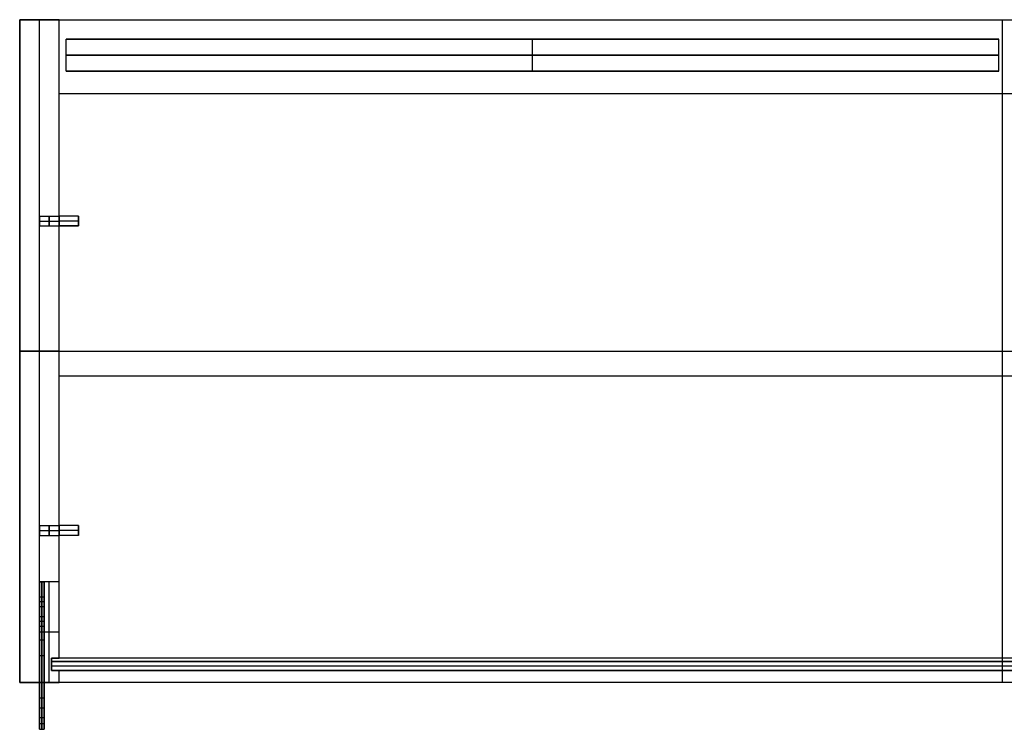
# Model space of a CAD drawing. Header units: millimetres. Extents: x -800 to 0, y -19 to 270.
# Tile 1 of 2: x -800 to -399, y -19 to 270. Entities that reach past the tile are written whole.
import ezdxf

# ---------------------------------------------------------------- set-up
doc = ezdxf.new("R2010")
doc.units = ezdxf.units.MM
doc.layers.add('Default', color=7, linetype='Continuous', true_color=0x000000)
doc.layers.add('Layer 01', color=7, linetype='Continuous', true_color=0x000000)

msp = doc.modelspace()

# ---------------------------------------------------------------- linework, layer by layer
at = {"layer": 'Default'}
for p, q in [((-400, 0), (-400, 270)), ((-400, 8.6, 15.98), (-400, 270, 15.98)), ((-400, 0, 680), (-400, 270, 680)), ((-400, 8.6, 664.02), (-400, 270, 664.02)), ((-401.52, 262, 340), (-781.02, 262, 340)), ((-591.27, 262, 18.98), (-591.27, 262, 661.02)), ((-401.52, 249, 340), (-781.02, 249, 340)), ((-591.27, 249, 18.98), (-591.27, 249, 661.02)), ((-400, 10, 237.01), (-400, 240, 237.01)), ((-400, 10, 221.03), (-400, 240, 221.03)), ((-400, 10, 459), (-400, 240, 459)), ((-400, 10, 443.02), (-400, 240, 443.02)), ((-776, 190, 221.03), (-776, 186, 221.03)), ((-776, 190, 443.02), (-776, 186, 443.02)), ((-776, 188, 221.03), (-776, 188, 223.03)), ((-776, 188, 443.02), (-776, 188, 445.02)), ((-800, 135), (0, 135)), ((-800, 135, 15.98), (0, 135, 15.98)), ((-800, 135, 680), (0, 135, 680)), ((-800, 135, 664.02), (0, 135, 664.02)), ((-784, 125, 237.01), (-16, 125, 237.01)), ((-784, 125, 221.03), (-16, 125, 221.03)), ((-784, 125, 459), (-16, 125, 459)), ((-784, 125, 443.02), (-16, 125, 443.02)), ((-776, 64, 221.03), (-776, 60, 221.03)), ((-776, 64, 443.02), (-776, 60, 443.02)), ((-776, 62, 221.03), (-776, 62, 223.03)), ((-776, 62, 443.02), (-776, 62, 445.02)), ((-792, 41, 112), (-792, -6.19, 112)), ((-792, 41, 566.03), (-792, -6.19, 566.03)), ((-790, 41, 112), (-790, -6.19, 112)), ((-790, 41, 566.03), (-790, -6.19, 566.03)), ((-792, 11, 124.48), (-792, 11, 99.51)), ((-792, 11, 578.52), (-792, 11, 553.54)), ((-790, 11, 124.48), (-790, 11, 99.51)), ((-790, 11, 578.52), (-790, 11, 553.54)), ((-400, 5, 667.01), (-400, 8.6, 667.01)), ((-400, 5, 12.99), (-400, 8.6, 12.99)), ((-400, 5, 12.99), (-400, 8.6, 12.99)), ((-400, 5, 667.01), (-400, 8.6, 667.01)), ((-400, 5, 667.01), (-400, 8.6, 667.01)), ((-400, 5, 664.02), (-400, 8.6, 664.02)), ((-787, 6.8, 667.01), (-13, 6.8, 667.01)), ((-787, 6.8, 12.99), (-13, 6.8, 12.99)), ((-787, 6.8, 12.99), (-13, 6.8, 12.99)), ((-787, 6.8, 667.01), (-13, 6.8, 667.01)), ((-787, 6.8, 667.01), (-13, 6.8, 667.01)), ((-400, 0, 15.98), (-400, 5, 15.98)), ((-400, 0, 664.02), (-400, 5, 664.02)), ((-792, -14.19, 112), (-792, -19, 112)), ((-792, -14.19, 566.03), (-792, -19, 566.03)), ((-790, -14.19, 112), (-790, -19, 112)), ((-790, -14.19, 566.03), (-790, -19, 566.03))]:
    msp.add_line(p, q, dxfattribs=at)
at = {"layer": 'Default', "extrusion": (1, 0, 0)}
msp.add_lwpolyline([(0, 664.02), (0, 614.57)], dxfattribs=at)
at = {"layer": 'Default'}
for points in [[(-800, 0), (-800, 135), (-800, 270)], [(-800, 270), (-800, 270, 7.99), (-800, 270, 15.98)], [(-800, 0, 15.98), (-800, 135, 15.98), (-800, 270, 15.98)], [(-800, 270), (-400, 270), (0, 270)], [(-800, 270, 15.98), (-400, 270, 15.98), (0, 270, 15.98)], [(-800, 0, 7.99), (-800, 135, 7.99), (-800, 270, 7.99)], [(-800, 270, 7.99), (-400, 270, 7.99), (0, 270, 7.99)], [(-800, 0, 680), (-800, 135, 680), (-800, 270, 680)], [(-800, 270, 680), (-800, 270, 672.01), (-800, 270, 664.02)], [(-800, 0, 664.02), (-800, 135, 664.02), (-800, 270, 664.02)], [(-800, 270, 680), (-400, 270, 680), (0, 270, 680)], [(-800, 270, 664.02), (-400, 270, 664.02), (0, 270, 664.02)], [(-800, 0, 672.01), (-800, 135, 672.01), (-800, 270, 672.01)], [(-800, 270, 672.01), (-400, 270, 672.01), (0, 270, 672.01)], [(-400, 270), (-400, 270, 7.99), (-400, 270, 15.98)], [(-400, 270, 680), (-400, 270, 672.01), (-400, 270, 664.02)], [(-781.02, 249, 661.02), (-781.02, 255.5, 661.02), (-781.02, 262, 661.02)], [(-781.02, 262, 18.98), (-781.02, 262, 340), (-781.02, 262, 661.02)], [(-781.02, 249, 18.98), (-781.02, 255.5, 18.98), (-781.02, 262, 18.98)], [(-781.02, 262, 661.02), (-591.27, 262, 661.02), (-401.52, 262, 661.02)], [(-401.52, 262, 18.98), (-591.27, 262, 18.98), (-781.02, 262, 18.98)], [(-781.02, 249, 340), (-781.02, 255.5, 340), (-781.02, 262, 340)], [(-591.27, 249, 661.02), (-591.27, 255.5, 661.02), (-591.27, 262, 661.02)], [(-591.27, 249, 18.98), (-591.27, 255.5, 18.98), (-591.27, 262, 18.98)], [(-401.52, 249, 661.02), (-401.52, 255.5, 661.02), (-401.52, 262, 661.02)], [(-401.52, 249, 18.98), (-401.52, 255.5, 18.98), (-401.52, 262, 18.98)], [(-401.52, 262, 661.02), (-401.52, 262, 340), (-401.52, 262, 18.98)], [(-401.52, 249, 340), (-401.52, 255.5, 340), (-401.52, 262, 340)], [(-781.02, 255.5, 18.98), (-781.02, 255.5, 340), (-781.02, 255.5, 661.02)], [(-781.02, 255.5, 661.02), (-591.27, 255.5, 661.02), (-401.52, 255.5, 661.02)], [(-401.52, 255.5, 18.98), (-591.27, 255.5, 18.98), (-781.02, 255.5, 18.98)], [(-401.52, 255.5, 661.02), (-401.52, 255.5, 340), (-401.52, 255.5, 18.98)], [(-781.02, 249, 18.98), (-781.02, 249, 340), (-781.02, 249, 661.02)], [(-781.02, 249, 661.02), (-591.27, 249, 661.02), (-401.52, 249, 661.02)], [(-401.52, 249, 18.98), (-591.27, 249, 18.98), (-781.02, 249, 18.98)], [(-401.52, 249, 661.02), (-401.52, 249, 340), (-401.52, 249, 18.98)], [(-784, 10, 237.01), (-784, 125, 237.01), (-784, 240, 237.01)], [(-784, 240, 237.01), (-784, 240, 229.02), (-784, 240, 221.03)], [(-784, 240, 237.01), (-400, 240, 237.01), (-16, 240, 237.01)], [(-784, 240, 221.03), (-400, 240, 221.03), (-16, 240, 221.03)], [(-784, 190, 221.03), (-784, 215, 221.03), (-784, 240, 221.03)], [(-784, 10, 229.02), (-784, 125, 229.02), (-784, 240, 229.02)], [(-784, 240, 229.02), (-400, 240, 229.02), (-16, 240, 229.02)], [(-784, 10, 459), (-784, 125, 459), (-784, 240, 459)], [(-784, 240, 459), (-784, 240, 451.01), (-784, 240, 443.02)], [(-784, 240, 459), (-400, 240, 459), (-16, 240, 459)], [(-784, 240, 443.02), (-400, 240, 443.02), (-16, 240, 443.02)], [(-784, 190, 443.02), (-784, 215, 443.02), (-784, 240, 443.02)], [(-784, 10, 451.01), (-784, 125, 451.01), (-784, 240, 451.01)], [(-784, 240, 451.01), (-400, 240, 451.01), (-16, 240, 451.01)], [(-400, 240, 237.01), (-400, 240, 229.02), (-400, 240, 221.03)], [(-400, 240, 459), (-400, 240, 451.01), (-400, 240, 443.02)], [(-776, 190, 221.03), (-780, 190, 221.03), (-784, 190, 221.03)], [(-776, 190, 443.02), (-780, 190, 443.02), (-784, 190, 443.02)], [(-776, 190, 221.03), (-776, 188, 221.03), (-776, 186, 221.03)], [(-776, 190, 443.02), (-776, 188, 443.02), (-776, 186, 443.02)], [(-776, 188, 223.03), (-780, 188, 223.03), (-784, 188, 223.03)], [(-776, 188, 445.02), (-780, 188, 445.02), (-784, 188, 445.02)], [(-784, 186, 221.03), (-780, 186, 221.03), (-776, 186, 221.03)], [(-784, 64, 221.03), (-784, 125, 221.03), (-784, 186, 221.03)], [(-776, 186, 221.03), (-780, 186, 221.03), (-784, 186, 221.03)], [(-784, 186, 443.02), (-780, 186, 443.02), (-776, 186, 443.02)], [(-784, 64, 443.02), (-784, 125, 443.02), (-784, 186, 443.02)], [(-776, 186, 443.02), (-780, 186, 443.02), (-784, 186, 443.02)], [(-800, 135), (-800, 135, 7.99), (-800, 135, 15.98)], [(-800, 135, 680), (-800, 135, 672.01), (-800, 135, 664.02)], [(-784, 125, 237.01), (-784, 125, 229.02), (-784, 125, 221.03)], [(-784, 125, 459), (-784, 125, 451.01), (-784, 125, 443.02)], [(-776, 64, 221.03), (-780, 64, 221.03), (-784, 64, 221.03)], [(-776, 64, 221.03), (-780, 64, 221.03), (-784, 64, 221.03)], [(-776, 64, 443.02), (-780, 64, 443.02), (-784, 64, 443.02)], [(-776, 64, 443.02), (-780, 64, 443.02), (-784, 64, 443.02)], [(-776, 62, 223.03), (-780, 62, 223.03), (-784, 62, 223.03)], [(-776, 62, 445.02), (-780, 62, 445.02), (-784, 62, 445.02)], [(-776, 64, 221.03), (-776, 62, 221.03), (-776, 60, 221.03)], [(-776, 64, 443.02), (-776, 62, 443.02), (-776, 60, 443.02)], [(-784, 10, 221.03), (-784, 35, 221.03), (-784, 60, 221.03)], [(-776, 60, 221.03), (-780, 60, 221.03), (-784, 60, 221.03)], [(-784, 10, 443.02), (-784, 35, 443.02), (-784, 60, 443.02)], [(-776, 60, 443.02), (-780, 60, 443.02), (-784, 60, 443.02)], [(-792, -6.19, 99.51), (-792, 17.41, 99.51), (-792, 41, 99.51)], [(-792, 41, 99.51), (-791, 41, 99.51), (-790, 41, 99.51)], [(-792, 41, 99.51), (-792, 41, 112), (-792, 41, 124.48)], [(-792, 41, 124.48), (-791, 41, 124.48), (-790, 41, 124.48)], [(-792, 41, 124.48), (-792, 11, 124.48), (-792, -19, 124.48)], [(-792, 41, 112), (-791, 41, 112), (-790, 41, 112)], [(-792, -6.19, 553.54), (-792, 17.41, 553.54), (-792, 41, 553.54)], [(-792, 41, 553.54), (-791, 41, 553.54), (-790, 41, 553.54)], [(-792, 41, 553.54), (-792, 41, 566.03), (-792, 41, 578.52)], [(-792, 41, 578.52), (-791, 41, 578.52), (-790, 41, 578.52)], [(-792, 41, 578.52), (-792, 11, 578.52), (-792, -19, 578.52)], [(-792, 41, 566.03), (-791, 41, 566.03), (-790, 41, 566.03)], [(-791, -6.19, 99.51), (-791, 17.41, 99.51), (-791, 41, 99.51)], [(-791, 41, 99.51), (-791, 41, 112), (-791, 41, 124.48)], [(-791, 41, 124.48), (-791, 11, 124.48), (-791, -19, 124.48)], [(-791, -6.19, 553.54), (-791, 17.41, 553.54), (-791, 41, 553.54)], [(-791, 41, 553.54), (-791, 41, 566.03), (-791, 41, 578.52)], [(-791, 41, 578.52), (-791, 11, 578.52), (-791, -19, 578.52)], [(-790, -6.19, 99.51), (-790, 17.41, 99.51), (-790, 41, 99.51)], [(-790, 41, 99.51), (-790, 41, 112), (-790, 41, 124.48)], [(-790, 41, 124.48), (-790, 11, 124.48), (-790, -19, 124.48)], [(-790, -6.19, 553.54), (-790, 17.41, 553.54), (-790, 41, 553.54)], [(-790, 41, 553.54), (-790, 41, 566.03), (-790, 41, 578.52)], [(-790, 41, 578.52), (-790, 11, 578.52), (-790, -19, 578.52)], [(-792, 35, 107.5), (-791, 35, 107.5), (-790, 35, 107.5)], [(-792, 35, 561.53), (-791, 35, 561.53), (-790, 35, 561.53)], [(-792, 33, 109.5), (-791, 33, 109.5), (-790, 33, 109.5)], [(-792, 33, 105.5), (-791, 33, 105.5), (-790, 33, 105.5)], [(-792, 33, 563.53), (-791, 33, 563.53), (-790, 33, 563.53)], [(-792, 33, 559.54), (-791, 33, 559.54), (-790, 33, 559.54)], [(-792, 31, 107.5), (-791, 31, 107.5), (-790, 31, 107.5)], [(-792, 31, 561.53), (-791, 31, 561.53), (-790, 31, 561.53)], [(-792, 27, 116.49), (-791, 27, 116.49), (-790, 27, 116.49)], [(-792, 27, 570.52), (-791, 27, 570.52), (-790, 27, 570.52)], [(-792, 25, 118.49), (-791, 25, 118.49), (-790, 25, 118.49)], [(-792, 25, 114.49), (-791, 25, 114.49), (-790, 25, 114.49)], [(-792, 25, 572.52), (-791, 25, 572.52), (-790, 25, 572.52)], [(-792, 25, 568.53), (-791, 25, 568.53), (-790, 25, 568.53)], [(-792, 23, 116.49), (-791, 23, 116.49), (-790, 23, 116.49)], [(-792, 23, 570.52), (-791, 23, 570.52), (-790, 23, 570.52)], [(-792, 17.41, 99.51), (-791, 17.41, 99.51), (-790, 17.41, 99.51)], [(-792, 17.41, 553.54), (-791, 17.41, 553.54), (-790, 17.41, 553.54)], [(-792, 11, 124.48), (-791, 11, 124.48), (-790, 11, 124.48)], [(-792, 11, 578.52), (-791, 11, 578.52), (-790, 11, 578.52)], [(-787, 5, 667.01), (-787, 6.8, 667.01), (-787, 8.6, 667.01)], [(-787, 8.6, 667.01), (-787, 8.6, 340), (-787, 8.6, 12.99)], [(-787, 5, 12.99), (-787, 6.8, 12.99), (-787, 8.6, 12.99)], [(-787, 8.6, 667.01), (-400, 8.6, 667.01), (-13, 8.6, 667.01)], [(-787, 8.6, 12.99), (-400, 8.6, 12.99), (-13, 8.6, 12.99)], [(-787, 5, 340), (-787, 6.8, 340), (-787, 8.6, 340)], [(-787, 8.6, 340), (-400, 8.6, 340), (-13, 8.6, 340)], [(-787, 5, 12.99), (-787, 6.8, 12.99), (-787, 8.6, 12.99)], [(-787, 8.6, 12.99), (-787, 8.6, 14.49), (-787, 8.6, 15.98)], [(-787, 8.6, 12.99), (-400, 8.6, 12.99), (-13, 8.6, 12.99)], [(-787, 8.6, 15.98), (-787, 6.8, 15.98), (-787, 5, 15.98)], [(-13, 8.6, 15.98), (-400, 8.6, 15.98), (-787, 8.6, 15.98)], [(-787, 5, 667.01), (-787, 6.8, 667.01), (-787, 8.6, 667.01)], [(-787, 8.6, 667.01), (-787, 8.6, 665.51), (-787, 8.6, 664.02)], [(-787, 8.6, 667.01), (-400, 8.6, 667.01), (-13, 8.6, 667.01)], [(-787, 8.6, 664.02), (-787, 6.8, 664.02), (-787, 5, 664.02)], [(-13, 8.6, 664.02), (-400, 8.6, 664.02), (-787, 8.6, 664.02)], [(-787, 5, 667.01), (-787, 6.8, 667.01), (-787, 8.6, 667.01)], [(-787, 8.6, 667.01), (-787, 8.6, 665.51), (-787, 8.6, 664.02)], [(-787, 8.6, 667.01), (-400, 8.6, 667.01), (-13, 8.6, 667.01)], [(-787, 8.6, 664.02), (-787, 6.8, 664.02), (-787, 5, 664.02)], [(-13, 8.6, 664.02), (-400, 8.6, 664.02), (-787, 8.6, 664.02)], [(-784, 10, 237.01), (-784, 10, 229.02), (-784, 10, 221.03)], [(-16, 10, 237.01), (-400, 10, 237.01), (-784, 10, 237.01)], [(-16, 10, 221.03), (-400, 10, 221.03), (-784, 10, 221.03)], [(-16, 10, 229.02), (-400, 10, 229.02), (-784, 10, 229.02)], [(-784, 10, 459), (-784, 10, 451.01), (-784, 10, 443.02)], [(-16, 10, 459), (-400, 10, 459), (-784, 10, 459)], [(-16, 10, 443.02), (-400, 10, 443.02), (-784, 10, 443.02)], [(-16, 10, 451.01), (-400, 10, 451.01), (-784, 10, 451.01)], [(-400, 10, 237.01), (-400, 10, 229.02), (-400, 10, 221.03)], [(-400, 10, 459), (-400, 10, 451.01), (-400, 10, 443.02)], [(-400, 8.6, 667.01), (-400, 8.6, 340), (-400, 8.6, 12.99)], [(-400, 8.6, 12.99), (-400, 8.6, 14.49), (-400, 8.6, 15.98)], [(-400, 8.6, 667.01), (-400, 8.6, 665.51), (-400, 8.6, 664.02)], [(-400, 8.6, 667.01), (-400, 8.6, 665.51), (-400, 8.6, 664.02)], [(-787, 6.8, 667.01), (-787, 6.8, 340), (-787, 6.8, 12.99)], [(-787, 6.8, 12.99), (-787, 6.8, 14.49), (-787, 6.8, 15.98)], [(-787, 6.8, 667.01), (-787, 6.8, 665.51), (-787, 6.8, 664.02)], [(-787, 6.8, 667.01), (-787, 6.8, 665.51), (-787, 6.8, 664.02)], [(-787, 5, 667.01), (-787, 5, 340), (-787, 5, 12.99)], [(-13, 5, 667.01), (-400, 5, 667.01), (-787, 5, 667.01)], [(-13, 5, 12.99), (-400, 5, 12.99), (-787, 5, 12.99)], [(-13, 5, 340), (-400, 5, 340), (-787, 5, 340)], [(-787, 5, 12.99), (-787, 5, 14.49), (-787, 5, 15.98)], [(-13, 5, 12.99), (-400, 5, 12.99), (-787, 5, 12.99)], [(-787, 5, 15.98), (-400, 5, 15.98), (-13, 5, 15.98)], [(-787, 5, 667.01), (-787, 5, 665.51), (-787, 5, 664.02)], [(-13, 5, 667.01), (-400, 5, 667.01), (-787, 5, 667.01)], [(-787, 5, 664.02), (-400, 5, 664.02), (-13, 5, 664.02)], [(-787, 5, 667.01), (-787, 5, 665.51), (-787, 5, 664.02)], [(-13, 5, 667.01), (-400, 5, 667.01), (-787, 5, 667.01)], [(-787, 5, 664.02), (-400, 5, 664.02), (-13, 5, 664.02)], [(-400, 5, 667.01), (-400, 5, 340), (-400, 5, 12.99)], [(-400, 5, 12.99), (-400, 5, 14.49), (-400, 5, 15.98)], [(-400, 5, 667.01), (-400, 5, 665.51), (-400, 5, 664.02)], [(-400, 5, 667.01), (-400, 5, 665.51), (-400, 5, 664.02)], [(-800, 0), (-800, 0, 7.99), (-800, 0, 15.98)], [(0, 0), (-400, 0), (-800, 0)], [(0, 0, 15.98), (-400, 0, 15.98), (-800, 0, 15.98)], [(0, 0, 7.99), (-400, 0, 7.99), (-800, 0, 7.99)], [(-800, 0, 680), (-800, 0, 672.01), (-800, 0, 664.02)], [(0, 0, 680), (-400, 0, 680), (-800, 0, 680)], [(0, 0, 664.02), (-400, 0, 664.02), (-800, 0, 664.02)], [(0, 0, 672.01), (-400, 0, 672.01), (-800, 0, 672.01)], [(-400, 0), (-400, 0, 7.99), (-400, 0, 15.98)], [(-400, 0, 680), (-400, 0, 672.01), (-400, 0, 664.02)], [(-792, -6.19, 113.49), (-791, -6.19, 113.49), (-790, -6.19, 113.49)], [(-792, -6.19, 99.51), (-791, -6.19, 99.51), (-790, -6.19, 99.51)], [(-792, -6.19, 109.5), (-791, -6.19, 109.5), (-790, -6.19, 109.5)], [(-792, -6.19, 567.53), (-791, -6.19, 567.53), (-790, -6.19, 567.53)], [(-792, -6.19, 553.54), (-791, -6.19, 553.54), (-790, -6.19, 553.54)], [(-792, -6.19, 563.53), (-791, -6.19, 563.53), (-790, -6.19, 563.53)], [(-792, -10.19, 117.49), (-791, -10.19, 117.49), (-790, -10.19, 117.49)], [(-792, -10.19, 571.52), (-791, -10.19, 571.52), (-790, -10.19, 571.52)], [(-792, -14.19, 113.49), (-791, -14.19, 113.49), (-790, -14.19, 113.49)], [(-792, -19, 104.5), (-792, -16.59, 105.89), (-792, -14.19, 107.28)], [(-792, -14.19, 107.28), (-791, -14.19, 107.28), (-790, -14.19, 107.28)], [(-792, -14.19, 109.5), (-791, -14.19, 109.5), (-790, -14.19, 109.5)], [(-792, -14.19, 567.53), (-791, -14.19, 567.53), (-790, -14.19, 567.53)], [(-792, -19, 558.54), (-792, -16.59, 559.92), (-792, -14.19, 561.31)], [(-792, -14.19, 561.31), (-791, -14.19, 561.31), (-790, -14.19, 561.31)], [(-792, -14.19, 563.53), (-791, -14.19, 563.53), (-790, -14.19, 563.53)], [(-791, -19, 104.5), (-791, -16.59, 105.89), (-791, -14.19, 107.28)], [(-791, -19, 558.54), (-791, -16.59, 559.92), (-791, -14.19, 561.31)], [(-790, -19, 104.5), (-790, -16.59, 105.89), (-790, -14.19, 107.28)], [(-790, -19, 558.54), (-790, -16.59, 559.92), (-790, -14.19, 561.31)], [(-792, -16.59, 105.89), (-791, -16.59, 105.89), (-790, -16.59, 105.89)], [(-792, -16.59, 559.92), (-791, -16.59, 559.92), (-790, -16.59, 559.92)], [(-792, -19, 124.48), (-791, -19, 124.48), (-790, -19, 124.48)], [(-792, -19, 104.5), (-791, -19, 104.5), (-790, -19, 104.5)], [(-792, -19, 109.5), (-791, -19, 109.5), (-790, -19, 109.5)], [(-792, -19, 578.52), (-791, -19, 578.52), (-790, -19, 578.52)], [(-792, -19, 558.54), (-791, -19, 558.54), (-790, -19, 558.54)], [(-792, -19, 563.53), (-791, -19, 563.53), (-790, -19, 563.53)]]:
    msp.add_open_spline(points, degree=2, dxfattribs=at)
for points, weights, knots in [([(-784, 190, 221.03), (-784, 190, 221.86), (-784, 189.41, 222.44), (-784, 188.83, 223.03), (-784, 188, 223.03), (-784, 187.17, 223.03), (-784, 186.59, 222.44), (-784, 186, 221.86), (-784, 186, 221.03)], [1, 0.92387807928, 1, 0.92387807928, 1, 0.92387807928, 1, 0.92387807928, 1], [-12.562526, -12.562526, -12.562526, -10.992194, -10.992194, -9.421861, -9.421861, -7.851528, -7.851528, -6.281196, -6.281196, -6.281196]), ([(-784, 190, 443.02), (-784, 190, 443.85), (-784, 189.41, 444.43), (-784, 188.83, 445.02), (-784, 188, 445.02), (-784, 187.17, 445.02), (-784, 186.59, 444.43), (-784, 186, 443.85), (-784, 186, 443.02)], [1, 0.92387807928, 1, 0.92387807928, 1, 0.92387807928, 1, 0.92387807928, 1], [-12.562526, -12.562526, -12.562526, -10.992194, -10.992194, -9.421861, -9.421861, -7.851528, -7.851528, -6.281196, -6.281196, -6.281196]), ([(-776, 186, 221.03), (-776, 186, 221.03), (-776, 186, 221.03), (-776, 186, 223.03), (-776, 188, 223.03), (-776, 190, 223.03), (-776, 190, 221.03)], [0.999987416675, 0.999993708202, 1, 0.707106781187, 1, 0.707106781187, 1], [6.281196, 6.281196, 6.281196, 6.281263, 6.281263, 9.421895, 9.421895, 12.562526, 12.562526, 12.562526]), ([(-776, 186, 443.02), (-776, 186, 443.02), (-776, 186, 443.02), (-776, 186, 445.02), (-776, 188, 445.02), (-776, 190, 445.02), (-776, 190, 443.02)], [0.999987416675, 0.999993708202, 1, 0.707106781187, 1, 0.707106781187, 1], [6.281196, 6.281196, 6.281196, 6.281263, 6.281263, 9.421895, 9.421895, 12.562526, 12.562526, 12.562526]), ([(-784, 64, 221.03), (-784, 64, 221.03), (-784, 64, 221.03), (-784, 64, 223.03), (-784, 62, 223.03), (-784, 60, 223.03), (-784, 60, 221.03)], [0.999987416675, 0.999993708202, 1, 0.707106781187, 1, 0.707106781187, 1], [-6.281331, -6.281331, -6.281331, -6.281263, -6.281263, -3.140632, -3.140632, 0, 0, 0]), ([(-784, 64, 443.02), (-784, 64, 443.02), (-784, 64, 443.02), (-784, 64, 445.02), (-784, 62, 445.02), (-784, 60, 445.02), (-784, 60, 443.02)], [0.999987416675, 0.999993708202, 1, 0.707106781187, 1, 0.707106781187, 1], [-6.281331, -6.281331, -6.281331, -6.281263, -6.281263, -3.140632, -3.140632, 0, 0, 0]), ([(-776, 60, 221.03), (-776, 60, 223.03), (-776, 62, 223.03), (-776, 64, 223.03), (-776, 64, 221.03), (-776, 64, 221.03), (-776, 64, 221.03)], [1, 0.707106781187, 1, 0.707106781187, 1, 0.999993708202, 0.999987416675], [0, 0, 0, 3.140632, 3.140632, 6.281263, 6.281263, 6.281331, 6.281331, 6.281331]), ([(-776, 60, 443.02), (-776, 60, 445.02), (-776, 62, 445.02), (-776, 64, 445.02), (-776, 64, 443.02), (-776, 64, 443.02), (-776, 64, 443.02)], [1, 0.707106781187, 1, 0.707106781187, 1, 0.999993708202, 0.999987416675], [0, 0, 0, 3.140632, 3.140632, 6.281263, 6.281263, 6.281331, 6.281331, 6.281331]), ([(-792, 31, 107.5), (-792, 31, 109.5), (-792, 33, 109.5), (-792, 35, 109.5), (-792, 35, 107.5), (-792, 35, 105.5), (-792, 33, 105.5), (-792, 31, 105.5), (-792, 31, 107.5)], [1, 0.707106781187, 1, 0.707106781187, 1, 0.707106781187, 1, 0.707106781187, 1], [-381.889534, -381.889534, -381.889534, -378.747942, -378.747942, -375.606349, -375.606349, -372.464756, -372.464756, -369.323164, -369.323164, -369.323164]), ([(-792, 31, 561.53), (-792, 31, 563.53), (-792, 33, 563.53), (-792, 35, 563.53), (-792, 35, 561.53), (-792, 35, 559.54), (-792, 33, 559.54), (-792, 31, 559.54), (-792, 31, 561.53)], [1, 0.707106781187, 1, 0.707106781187, 1, 0.707106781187, 1, 0.707106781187, 1], [-381.889534, -381.889534, -381.889534, -378.747942, -378.747942, -375.606349, -375.606349, -372.464756, -372.464756, -369.323164, -369.323164, -369.323164]), ([(-791, 31, 107.5), (-791, 31, 109.5), (-791, 33, 109.5), (-791, 35, 109.5), (-791, 35, 107.5), (-791, 35, 105.5), (-791, 33, 105.5), (-791, 31, 105.5), (-791, 31, 107.5)], [1, 0.707106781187, 1, 0.707106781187, 1, 0.707106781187, 1, 0.707106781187, 1], [-381.889534, -381.889534, -381.889534, -378.747942, -378.747942, -375.606349, -375.606349, -372.464756, -372.464756, -369.323164, -369.323164, -369.323164]), ([(-791, 31, 561.53), (-791, 31, 563.53), (-791, 33, 563.53), (-791, 35, 563.53), (-791, 35, 561.53), (-791, 35, 559.54), (-791, 33, 559.54), (-791, 31, 559.54), (-791, 31, 561.53)], [1, 0.707106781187, 1, 0.707106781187, 1, 0.707106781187, 1, 0.707106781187, 1], [-381.889534, -381.889534, -381.889534, -378.747942, -378.747942, -375.606349, -375.606349, -372.464756, -372.464756, -369.323164, -369.323164, -369.323164]), ([(-790, 31, 107.5), (-790, 31, 109.5), (-790, 33, 109.5), (-790, 35, 109.5), (-790, 35, 107.5), (-790, 35, 105.5), (-790, 33, 105.5), (-790, 31, 105.5), (-790, 31, 107.5)], [1, 0.707106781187, 1, 0.707106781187, 1, 0.707106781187, 1, 0.707106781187, 1], [-381.889534, -381.889534, -381.889534, -378.747942, -378.747942, -375.606349, -375.606349, -372.464756, -372.464756, -369.323164, -369.323164, -369.323164]), ([(-790, 31, 561.53), (-790, 31, 563.53), (-790, 33, 563.53), (-790, 35, 563.53), (-790, 35, 561.53), (-790, 35, 559.54), (-790, 33, 559.54), (-790, 31, 559.54), (-790, 31, 561.53)], [1, 0.707106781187, 1, 0.707106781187, 1, 0.707106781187, 1, 0.707106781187, 1], [-381.889534, -381.889534, -381.889534, -378.747942, -378.747942, -375.606349, -375.606349, -372.464756, -372.464756, -369.323164, -369.323164, -369.323164]), ([(-792, 23, 116.49), (-792, 23, 118.49), (-792, 25, 118.49), (-792, 27, 118.49), (-792, 27, 116.49), (-792, 27, 114.49), (-792, 25, 114.49), (-792, 23, 114.49), (-792, 23, 116.49)], [1, 0.707106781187, 1, 0.707106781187, 1, 0.707106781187, 1, 0.707106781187, 1], [-369.323164, -369.323164, -369.323164, -366.181571, -366.181571, -363.039978, -363.039978, -359.898386, -359.898386, -356.756793, -356.756793, -356.756793]), ([(-792, 23, 570.52), (-792, 23, 572.52), (-792, 25, 572.52), (-792, 27, 572.52), (-792, 27, 570.52), (-792, 27, 568.53), (-792, 25, 568.53), (-792, 23, 568.53), (-792, 23, 570.52)], [1, 0.707106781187, 1, 0.707106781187, 1, 0.707106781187, 1, 0.707106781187, 1], [-369.323164, -369.323164, -369.323164, -366.181571, -366.181571, -363.039978, -363.039978, -359.898386, -359.898386, -356.756793, -356.756793, -356.756793]), ([(-791, 23, 116.49), (-791, 23, 118.49), (-791, 25, 118.49), (-791, 27, 118.49), (-791, 27, 116.49), (-791, 27, 114.49), (-791, 25, 114.49), (-791, 23, 114.49), (-791, 23, 116.49)], [1, 0.707106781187, 1, 0.707106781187, 1, 0.707106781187, 1, 0.707106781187, 1], [-369.323164, -369.323164, -369.323164, -366.181571, -366.181571, -363.039978, -363.039978, -359.898386, -359.898386, -356.756793, -356.756793, -356.756793]), ([(-791, 23, 570.52), (-791, 23, 572.52), (-791, 25, 572.52), (-791, 27, 572.52), (-791, 27, 570.52), (-791, 27, 568.53), (-791, 25, 568.53), (-791, 23, 568.53), (-791, 23, 570.52)], [1, 0.707106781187, 1, 0.707106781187, 1, 0.707106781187, 1, 0.707106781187, 1], [-369.323164, -369.323164, -369.323164, -366.181571, -366.181571, -363.039978, -363.039978, -359.898386, -359.898386, -356.756793, -356.756793, -356.756793]), ([(-790, 23, 116.49), (-790, 23, 118.49), (-790, 25, 118.49), (-790, 27, 118.49), (-790, 27, 116.49), (-790, 27, 114.49), (-790, 25, 114.49), (-790, 23, 114.49), (-790, 23, 116.49)], [1, 0.707106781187, 1, 0.707106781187, 1, 0.707106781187, 1, 0.707106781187, 1], [-369.323164, -369.323164, -369.323164, -366.181571, -366.181571, -363.039978, -363.039978, -359.898386, -359.898386, -356.756793, -356.756793, -356.756793]), ([(-790, 23, 570.52), (-790, 23, 572.52), (-790, 25, 572.52), (-790, 27, 572.52), (-790, 27, 570.52), (-790, 27, 568.53), (-790, 25, 568.53), (-790, 23, 568.53), (-790, 23, 570.52)], [1, 0.707106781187, 1, 0.707106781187, 1, 0.707106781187, 1, 0.707106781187, 1], [-369.323164, -369.323164, -369.323164, -366.181571, -366.181571, -363.039978, -363.039978, -359.898386, -359.898386, -356.756793, -356.756793, -356.756793]), ([(-792, -14.19, 113.49), (-792, -14.19, 117.49), (-792, -10.19, 117.49), (-792, -6.19, 117.49), (-792, -6.19, 113.49)], [1, 0.707106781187, 1, 0.707106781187, 1], [-570.834302, -570.834302, -570.834302, -564.551116, -564.551116, -558.267931, -558.267931, -558.267931]), ([(-792, -14.19, 567.53), (-792, -14.19, 571.52), (-792, -10.19, 571.52), (-792, -6.19, 571.52), (-792, -6.19, 567.53)], [1, 0.707106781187, 1, 0.707106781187, 1], [-570.834302, -570.834302, -570.834302, -564.551116, -564.551116, -558.267931, -558.267931, -558.267931]), ([(-791, -14.19, 113.49), (-791, -14.19, 117.49), (-791, -10.19, 117.49), (-791, -6.19, 117.49), (-791, -6.19, 113.49)], [1, 0.707106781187, 1, 0.707106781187, 1], [-570.834302, -570.834302, -570.834302, -564.551116, -564.551116, -558.267931, -558.267931, -558.267931]), ([(-791, -14.19, 567.53), (-791, -14.19, 571.52), (-791, -10.19, 571.52), (-791, -6.19, 571.52), (-791, -6.19, 567.53)], [1, 0.707106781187, 1, 0.707106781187, 1], [-570.834302, -570.834302, -570.834302, -564.551116, -564.551116, -558.267931, -558.267931, -558.267931]), ([(-790, -14.19, 113.49), (-790, -14.19, 117.49), (-790, -10.19, 117.49), (-790, -6.19, 117.49), (-790, -6.19, 113.49)], [1, 0.707106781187, 1, 0.707106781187, 1], [-570.834302, -570.834302, -570.834302, -564.551116, -564.551116, -558.267931, -558.267931, -558.267931]), ([(-790, -14.19, 567.53), (-790, -14.19, 571.52), (-790, -10.19, 571.52), (-790, -6.19, 571.52), (-790, -6.19, 567.53)], [1, 0.707106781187, 1, 0.707106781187, 1], [-570.834302, -570.834302, -570.834302, -564.551116, -564.551116, -558.267931, -558.267931, -558.267931])]:
    msp.add_rational_spline(points, weights, degree=2, knots=knots, dxfattribs=at)
for points, knots in [([(-792, -6.19, 113.49), (-792, -6.19, 111.5), (-792, -6.19, 109.5), (-792, -6.19, 104.5), (-792, -6.19, 99.51)], [-558.267931, -558.267931, -558.267931, -554.267931, -554.267931, -544.267931, -544.267931, -544.267931]), ([(-792, -6.19, 567.53), (-792, -6.19, 565.53), (-792, -6.19, 563.53), (-792, -6.19, 558.54), (-792, -6.19, 553.54)], [-558.267931, -558.267931, -558.267931, -554.267931, -554.267931, -544.267931, -544.267931, -544.267931]), ([(-791, -6.19, 113.49), (-791, -6.19, 111.5), (-791, -6.19, 109.5), (-791, -6.19, 104.5), (-791, -6.19, 99.51)], [-558.267931, -558.267931, -558.267931, -554.267931, -554.267931, -544.267931, -544.267931, -544.267931]), ([(-791, -6.19, 567.53), (-791, -6.19, 565.53), (-791, -6.19, 563.53), (-791, -6.19, 558.54), (-791, -6.19, 553.54)], [-558.267931, -558.267931, -558.267931, -554.267931, -554.267931, -544.267931, -544.267931, -544.267931]), ([(-790, -6.19, 113.49), (-790, -6.19, 111.5), (-790, -6.19, 109.5), (-790, -6.19, 104.5), (-790, -6.19, 99.51)], [-558.267931, -558.267931, -558.267931, -554.267931, -554.267931, -544.267931, -544.267931, -544.267931]), ([(-790, -6.19, 567.53), (-790, -6.19, 565.53), (-790, -6.19, 563.53), (-790, -6.19, 558.54), (-790, -6.19, 553.54)], [-558.267931, -558.267931, -558.267931, -554.267931, -554.267931, -544.267931, -544.267931, -544.267931]), ([(-792, -14.19, 107.28), (-792, -14.19, 108.39), (-792, -14.19, 109.5), (-792, -14.19, 111.5), (-792, -14.19, 113.49)], [-388.11248, -388.11248, -388.11248, -385.889534, -385.889534, -381.889534, -381.889534, -381.889534]), ([(-792, -14.19, 561.31), (-792, -14.19, 562.42), (-792, -14.19, 563.53), (-792, -14.19, 565.53), (-792, -14.19, 567.53)], [-388.11248, -388.11248, -388.11248, -385.889534, -385.889534, -381.889534, -381.889534, -381.889534]), ([(-791, -14.19, 107.28), (-791, -14.19, 108.39), (-791, -14.19, 109.5), (-791, -14.19, 111.5), (-791, -14.19, 113.49)], [-388.11248, -388.11248, -388.11248, -385.889534, -385.889534, -381.889534, -381.889534, -381.889534]), ([(-791, -14.19, 561.31), (-791, -14.19, 562.42), (-791, -14.19, 563.53), (-791, -14.19, 565.53), (-791, -14.19, 567.53)], [-388.11248, -388.11248, -388.11248, -385.889534, -385.889534, -381.889534, -381.889534, -381.889534]), ([(-790, -14.19, 107.28), (-790, -14.19, 108.39), (-790, -14.19, 109.5), (-790, -14.19, 111.5), (-790, -14.19, 113.49)], [-388.11248, -388.11248, -388.11248, -385.889534, -385.889534, -381.889534, -381.889534, -381.889534]), ([(-790, -14.19, 561.31), (-790, -14.19, 562.42), (-790, -14.19, 563.53), (-790, -14.19, 565.53), (-790, -14.19, 567.53)], [-388.11248, -388.11248, -388.11248, -385.889534, -385.889534, -381.889534, -381.889534, -381.889534]), ([(-792, -19, 124.48), (-792, -19, 116.99), (-792, -19, 109.5), (-792, -19, 107), (-792, -19, 104.5)], [-412.077931, -412.077931, -412.077931, -397.077931, -397.077931, -392.077931, -392.077931, -392.077931]), ([(-792, -19, 578.52), (-792, -19, 571.02), (-792, -19, 563.53), (-792, -19, 561.03), (-792, -19, 558.54)], [-412.077931, -412.077931, -412.077931, -397.077931, -397.077931, -392.077931, -392.077931, -392.077931]), ([(-791, -19, 124.48), (-791, -19, 116.99), (-791, -19, 109.5), (-791, -19, 107), (-791, -19, 104.5)], [-412.077931, -412.077931, -412.077931, -397.077931, -397.077931, -392.077931, -392.077931, -392.077931]), ([(-791, -19, 578.52), (-791, -19, 571.02), (-791, -19, 563.53), (-791, -19, 561.03), (-791, -19, 558.54)], [-412.077931, -412.077931, -412.077931, -397.077931, -397.077931, -392.077931, -392.077931, -392.077931]), ([(-790, -19, 124.48), (-790, -19, 116.99), (-790, -19, 109.5), (-790, -19, 107), (-790, -19, 104.5)], [-412.077931, -412.077931, -412.077931, -397.077931, -397.077931, -392.077931, -392.077931, -392.077931]), ([(-790, -19, 578.52), (-790, -19, 571.02), (-790, -19, 563.53), (-790, -19, 561.03), (-790, -19, 558.54)], [-412.077931, -412.077931, -412.077931, -397.077931, -397.077931, -392.077931, -392.077931, -392.077931])]:
    msp.add_open_spline(points, degree=2, knots=knots, dxfattribs=at)
at = {"layer": 'Layer 01'}
for p, q in [((-792, 0, 664.02), (-792, 270, 664.02)), ((-792, 0, 15.98), (-792, 270, 15.98)), ((-792, 190, 99.48), (-792, 186, 99.48)), ((-792, 190, 220.98), (-792, 186, 220.98)), ((-792, 190, 442.98), (-792, 186, 442.98)), ((-792, 188, 97.48), (-792, 188, 101.48)), ((-792, 188, 218.98), (-792, 188, 222.98)), ((-792, 188, 440.98), (-792, 188, 444.98)), ((-784, 135, 664.02), (-800, 135, 664.02)), ((-784, 135, 15.98), (-800, 135, 15.98)), ((-792, 64, 99.48), (-792, 60, 99.48)), ((-792, 64, 220.98), (-792, 60, 220.98)), ((-792, 64, 442.98), (-792, 60, 442.98)), ((-792, 62, 97.48), (-792, 62, 101.48)), ((-792, 62, 218.98), (-792, 62, 222.98)), ((-792, 62, 440.98), (-792, 62, 444.98)), ((-788, 0, 124.48), (-788, 41, 124.48)), ((-788, 0, 99.48), (-788, 41, 99.48)), ((-788, 0, 578.52), (-788, 41, 578.52)), ((-788, 0, 553.52), (-788, 41, 553.52)), ((-784, 20.5, 124.48), (-792, 20.5, 124.48)), ((-784, 20.5, 99.48), (-792, 20.5, 99.48)), ((-784, 20.5, 578.52), (-792, 20.5, 578.52)), ((-784, 20.5, 553.52), (-792, 20.5, 553.52))]:
    msp.add_line(p, q, dxfattribs=at)
for points in [[(-784, 270, 664.02), (-792, 270, 664.02), (-800, 270, 664.02)], [(-800, 270, 664.02), (-800, 270, 340), (-800, 270, 15.98)], [(-784, 270, 15.98), (-792, 270, 15.98), (-800, 270, 15.98)], [(-800, 270, 664.02), (-800, 135, 664.02), (-800, 0, 664.02)], [(-800, 270, 15.98), (-800, 135, 15.98), (-800, 0, 15.98)], [(-784, 270, 340), (-792, 270, 340), (-800, 270, 340)], [(-800, 270, 340), (-800, 135, 340), (-800, 0, 340)], [(-792, 270, 664.02), (-792, 270, 340), (-792, 270, 15.98)], [(-784, 270, 664.02), (-784, 270, 340), (-784, 270, 15.98)], [(-784, 10, 664.02), (-784, 140, 664.02), (-784, 270, 664.02)], [(-784, 10, 15.98), (-784, 140, 15.98), (-784, 270, 15.98)], [(-784, 10, 340), (-784, 140, 340), (-784, 270, 340)], [(-792, 190, 99.48), (-788, 190, 99.48), (-784, 190, 99.48)], [(-792, 190, 220.98), (-788, 190, 220.98), (-784, 190, 220.98)], [(-792, 190, 442.98), (-788, 190, 442.98), (-784, 190, 442.98)], [(-792, 188, 101.48), (-788, 188, 101.48), (-784, 188, 101.48)], [(-792, 188, 97.48), (-788, 188, 97.48), (-784, 188, 97.48)], [(-792, 188, 222.98), (-788, 188, 222.98), (-784, 188, 222.98)], [(-792, 188, 218.98), (-788, 188, 218.98), (-784, 188, 218.98)], [(-792, 188, 444.98), (-788, 188, 444.98), (-784, 188, 444.98)], [(-792, 188, 440.98), (-788, 188, 440.98), (-784, 188, 440.98)], [(-792, 186, 99.48), (-788, 186, 99.48), (-784, 186, 99.48)], [(-792, 186, 220.98), (-788, 186, 220.98), (-784, 186, 220.98)], [(-792, 186, 442.98), (-788, 186, 442.98), (-784, 186, 442.98)], [(-800, 135, 664.02), (-800, 135, 340), (-800, 135, 15.98)], [(-784, 135, 664.02), (-784, 135, 340), (-784, 135, 15.98)], [(-792, 64, 99.48), (-788, 64, 99.48), (-784, 64, 99.48)], [(-792, 64, 220.98), (-788, 64, 220.98), (-784, 64, 220.98)], [(-792, 64, 442.98), (-788, 64, 442.98), (-784, 64, 442.98)], [(-792, 62, 101.48), (-788, 62, 101.48), (-784, 62, 101.48)], [(-792, 62, 97.48), (-788, 62, 97.48), (-784, 62, 97.48)], [(-792, 62, 222.98), (-788, 62, 222.98), (-784, 62, 222.98)], [(-792, 62, 218.98), (-788, 62, 218.98), (-784, 62, 218.98)], [(-792, 62, 444.98), (-788, 62, 444.98), (-784, 62, 444.98)], [(-792, 62, 440.98), (-788, 62, 440.98), (-784, 62, 440.98)], [(-792, 60, 99.48), (-788, 60, 99.48), (-784, 60, 99.48)], [(-792, 60, 220.98), (-788, 60, 220.98), (-784, 60, 220.98)], [(-792, 60, 442.98), (-788, 60, 442.98), (-784, 60, 442.98)], [(-784, 41, 124.48), (-788, 41, 124.48), (-792, 41, 124.48)], [(-792, 41, 124.48), (-792, 41, 111.98), (-792, 41, 99.48)], [(-784, 41, 99.48), (-788, 41, 99.48), (-792, 41, 99.48)], [(-792, 41, 124.48), (-792, 20.5, 124.48), (-792, 0, 124.48)], [(-792, 41, 99.48), (-792, 20.5, 99.48), (-792, 0, 99.48)], [(-784, 41, 578.52), (-788, 41, 578.52), (-792, 41, 578.52)], [(-792, 41, 578.52), (-792, 41, 566.02), (-792, 41, 553.52)], [(-784, 41, 553.52), (-788, 41, 553.52), (-792, 41, 553.52)], [(-792, 41, 578.52), (-792, 20.5, 578.52), (-792, 0, 578.52)], [(-792, 41, 553.52), (-792, 20.5, 553.52), (-792, 0, 553.52)], [(-784, 41, 111.98), (-788, 41, 111.98), (-792, 41, 111.98)], [(-792, 41, 111.98), (-792, 20.5, 111.98), (-792, 0, 111.98)], [(-784, 41, 566.02), (-788, 41, 566.02), (-792, 41, 566.02)], [(-792, 41, 566.02), (-792, 20.5, 566.02), (-792, 0, 566.02)], [(-788, 41, 124.48), (-788, 41, 111.98), (-788, 41, 99.48)], [(-788, 41, 578.52), (-788, 41, 566.02), (-788, 41, 553.52)], [(-784, 41, 124.48), (-784, 41, 111.98), (-784, 41, 99.48)], [(-784, 10, 124.48), (-784, 25.5, 124.48), (-784, 41, 124.48)], [(-784, 10, 99.48), (-784, 25.5, 99.48), (-784, 41, 99.48)], [(-784, 41, 578.52), (-784, 41, 566.02), (-784, 41, 553.52)], [(-784, 10, 578.52), (-784, 25.5, 578.52), (-784, 41, 578.52)], [(-784, 10, 553.52), (-784, 25.5, 553.52), (-784, 41, 553.52)], [(-792, 20.5, 124.48), (-792, 20.5, 111.98), (-792, 20.5, 99.48)], [(-792, 20.5, 578.52), (-792, 20.5, 566.02), (-792, 20.5, 553.52)], [(-787, 10, 664.02), (-787, 10, 621.27), (-787, 10, 578.52)], [(-784, 10, 578.52), (-785.5, 10, 578.52), (-787, 10, 578.52)], [(-784, 10, 553.52), (-785.5, 10, 553.52), (-787, 10, 553.52)], [(-787, 10, 578.52), (-787, 7.5, 578.52), (-787, 5, 578.52)], [(-787, 10, 553.52), (-787, 7.5, 553.52), (-787, 5, 553.52)], [(-787, 10, 553.52), (-787, 10, 339), (-787, 10, 124.48)], [(-787, 10, 124.48), (-785.5, 10, 124.48), (-784, 10, 124.48)], [(-787, 5, 124.48), (-787, 7.5, 124.48), (-787, 10, 124.48)], [(-787, 10, 99.48), (-785.5, 10, 99.48), (-784, 10, 99.48)], [(-787, 5, 99.48), (-787, 7.5, 99.48), (-787, 10, 99.48)], [(-787, 10, 99.48), (-787, 10, 57.73), (-787, 10, 15.98)], [(-784, 10, 664.02), (-785.5, 10, 664.02), (-787, 10, 664.02)], [(-787, 10, 664.02), (-787, 7.5, 664.02), (-787, 5, 664.02)], [(-784, 10, 15.98), (-785.5, 10, 15.98), (-787, 10, 15.98)], [(-787, 10, 15.98), (-787, 7.5, 15.98), (-787, 5, 15.98)], [(-784, 10, 340), (-785.5, 10, 340), (-787, 10, 340)], [(-787, 10, 340), (-787, 7.5, 340), (-787, 5, 340)], [(-785.5, 10, 553.52), (-785.5, 10, 339), (-785.5, 10, 124.48)], [(-785.5, 10, 664.02), (-785.5, 10, 621.27), (-785.5, 10, 578.52)], [(-785.5, 10, 99.48), (-785.5, 10, 57.73), (-785.5, 10, 15.98)], [(-784, 10, 99.48), (-784, 10, 57.73), (-784, 10, 15.98)], [(-784, 10, 553.52), (-784, 10, 339), (-784, 10, 124.48)], [(-784, 10, 664.02), (-784, 10, 621.27), (-784, 10, 578.52)], [(-787, 7.5, 553.52), (-787, 7.5, 339), (-787, 7.5, 124.48)], [(-787, 7.5, 664.02), (-787, 7.5, 621.27), (-787, 7.5, 578.52)], [(-787, 7.5, 99.48), (-787, 7.5, 57.73), (-787, 7.5, 15.98)], [(-787, 5, 664.02), (-787, 5, 621.27), (-787, 5, 578.52)], [(-787, 5, 578.52), (-785.5, 5, 578.52), (-784, 5, 578.52)], [(-787, 5, 553.52), (-785.5, 5, 553.52), (-784, 5, 553.52)], [(-787, 5, 553.52), (-787, 5, 339), (-787, 5, 124.48)], [(-784, 5, 124.48), (-785.5, 5, 124.48), (-787, 5, 124.48)], [(-784, 5, 99.48), (-785.5, 5, 99.48), (-787, 5, 99.48)], [(-787, 5, 99.48), (-787, 5, 57.73), (-787, 5, 15.98)], [(-787, 5, 664.02), (-785.5, 5, 664.02), (-784, 5, 664.02)], [(-787, 5, 15.98), (-785.5, 5, 15.98), (-784, 5, 15.98)], [(-787, 5, 340), (-785.5, 5, 340), (-784, 5, 340)], [(-785.5, 5, 553.52), (-785.5, 5, 339), (-785.5, 5, 124.48)], [(-785.5, 5, 664.02), (-785.5, 5, 621.27), (-785.5, 5, 578.52)], [(-785.5, 5, 99.48), (-785.5, 5, 57.73), (-785.5, 5, 15.98)], [(-784, 0, 664.02), (-784, 2.5, 664.02), (-784, 5, 664.02)], [(-784, 0, 15.98), (-784, 2.5, 15.98), (-784, 5, 15.98)], [(-784, 0, 124.48), (-784, 2.5, 124.48), (-784, 5, 124.48)], [(-784, 0, 99.48), (-784, 2.5, 99.48), (-784, 5, 99.48)], [(-784, 5, 99.48), (-784, 5, 57.73), (-784, 5, 15.98)], [(-784, 5, 553.52), (-784, 5, 339), (-784, 5, 124.48)], [(-784, 0, 578.52), (-784, 2.5, 578.52), (-784, 5, 578.52)], [(-784, 0, 553.52), (-784, 2.5, 553.52), (-784, 5, 553.52)], [(-784, 5, 664.02), (-784, 5, 621.27), (-784, 5, 578.52)], [(-784, 0, 340), (-784, 2.5, 340), (-784, 5, 340)], [(-800, 0, 664.02), (-800, 0, 340), (-800, 0, 15.98)], [(-800, 0, 664.02), (-792, 0, 664.02), (-784, 0, 664.02)], [(-800, 0, 15.98), (-792, 0, 15.98), (-784, 0, 15.98)], [(-800, 0, 340), (-792, 0, 340), (-784, 0, 340)], [(-792, 0, 124.48), (-792, 0, 111.98), (-792, 0, 99.48)], [(-792, 0, 124.48), (-788, 0, 124.48), (-784, 0, 124.48)], [(-792, 0, 99.48), (-788, 0, 99.48), (-784, 0, 99.48)], [(-792, 0, 578.52), (-792, 0, 566.02), (-792, 0, 553.52)], [(-792, 0, 578.52), (-788, 0, 578.52), (-784, 0, 578.52)], [(-792, 0, 553.52), (-788, 0, 553.52), (-784, 0, 553.52)], [(-792, 0, 664.02), (-792, 0, 621.27), (-792, 0, 578.52)], [(-792, 0, 553.52), (-792, 0, 339), (-792, 0, 124.48)], [(-792, 0, 99.48), (-792, 0, 57.73), (-792, 0, 15.98)], [(-784, 0, 664.02), (-784, 0, 621.27), (-784, 0, 578.52)], [(-784, 0, 99.48), (-784, 0, 57.73), (-784, 0, 15.98)], [(-784, 0, 553.52), (-784, 0, 339), (-784, 0, 124.48)]]:
    msp.add_open_spline(points, degree=2, dxfattribs=at)
for points in [[(-792, 186, 99.48), (-792, 186, 101.48), (-792, 188, 101.48), (-792, 190, 101.48), (-792, 190, 99.48), (-792, 190, 97.48), (-792, 188, 97.48), (-792, 186, 97.48), (-792, 186, 99.48)], [(-792, 186, 220.98), (-792, 186, 222.98), (-792, 188, 222.98), (-792, 190, 222.98), (-792, 190, 220.98), (-792, 190, 218.98), (-792, 188, 218.98), (-792, 186, 218.98), (-792, 186, 220.98)], [(-792, 186, 442.98), (-792, 186, 444.98), (-792, 188, 444.98), (-792, 190, 444.98), (-792, 190, 442.98), (-792, 190, 440.98), (-792, 188, 440.98), (-792, 186, 440.98), (-792, 186, 442.98)], [(-788, 186, 99.48), (-788, 186, 101.48), (-788, 188, 101.48), (-788, 190, 101.48), (-788, 190, 99.48), (-788, 190, 97.48), (-788, 188, 97.48), (-788, 186, 97.48), (-788, 186, 99.48)], [(-788, 186, 220.98), (-788, 186, 222.98), (-788, 188, 222.98), (-788, 190, 222.98), (-788, 190, 220.98), (-788, 190, 218.98), (-788, 188, 218.98), (-788, 186, 218.98), (-788, 186, 220.98)], [(-788, 186, 442.98), (-788, 186, 444.98), (-788, 188, 444.98), (-788, 190, 444.98), (-788, 190, 442.98), (-788, 190, 440.98), (-788, 188, 440.98), (-788, 186, 440.98), (-788, 186, 442.98)], [(-784, 186, 99.48), (-784, 186, 101.48), (-784, 188, 101.48), (-784, 190, 101.48), (-784, 190, 99.48), (-784, 190, 97.48), (-784, 188, 97.48), (-784, 186, 97.48), (-784, 186, 99.48)], [(-784, 186, 220.98), (-784, 186, 222.98), (-784, 188, 222.98), (-784, 190, 222.98), (-784, 190, 220.98), (-784, 190, 218.98), (-784, 188, 218.98), (-784, 186, 218.98), (-784, 186, 220.98)], [(-784, 186, 442.98), (-784, 186, 444.98), (-784, 188, 444.98), (-784, 190, 444.98), (-784, 190, 442.98), (-784, 190, 440.98), (-784, 188, 440.98), (-784, 186, 440.98), (-784, 186, 442.98)], [(-792, 60, 99.48), (-792, 60, 101.48), (-792, 62, 101.48), (-792, 64, 101.48), (-792, 64, 99.48), (-792, 64, 97.48), (-792, 62, 97.48), (-792, 60, 97.48), (-792, 60, 99.48)], [(-792, 60, 220.98), (-792, 60, 222.98), (-792, 62, 222.98), (-792, 64, 222.98), (-792, 64, 220.98), (-792, 64, 218.98), (-792, 62, 218.98), (-792, 60, 218.98), (-792, 60, 220.98)], [(-792, 60, 442.98), (-792, 60, 444.98), (-792, 62, 444.98), (-792, 64, 444.98), (-792, 64, 442.98), (-792, 64, 440.98), (-792, 62, 440.98), (-792, 60, 440.98), (-792, 60, 442.98)], [(-788, 60, 99.48), (-788, 60, 101.48), (-788, 62, 101.48), (-788, 64, 101.48), (-788, 64, 99.48), (-788, 64, 97.48), (-788, 62, 97.48), (-788, 60, 97.48), (-788, 60, 99.48)], [(-788, 60, 220.98), (-788, 60, 222.98), (-788, 62, 222.98), (-788, 64, 222.98), (-788, 64, 220.98), (-788, 64, 218.98), (-788, 62, 218.98), (-788, 60, 218.98), (-788, 60, 220.98)], [(-788, 60, 442.98), (-788, 60, 444.98), (-788, 62, 444.98), (-788, 64, 444.98), (-788, 64, 442.98), (-788, 64, 440.98), (-788, 62, 440.98), (-788, 60, 440.98), (-788, 60, 442.98)], [(-784, 60, 99.48), (-784, 60, 101.48), (-784, 62, 101.48), (-784, 64, 101.48), (-784, 64, 99.48), (-784, 64, 97.48), (-784, 62, 97.48), (-784, 60, 97.48), (-784, 60, 99.48)], [(-784, 60, 220.98), (-784, 60, 222.98), (-784, 62, 222.98), (-784, 64, 222.98), (-784, 64, 220.98), (-784, 64, 218.98), (-784, 62, 218.98), (-784, 60, 218.98), (-784, 60, 220.98)], [(-784, 60, 442.98), (-784, 60, 444.98), (-784, 62, 444.98), (-784, 64, 444.98), (-784, 64, 442.98), (-784, 64, 440.98), (-784, 62, 440.98), (-784, 60, 440.98), (-784, 60, 442.98)]]:
    msp.add_rational_spline(points, [1, 0.707106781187, 1, 0.707106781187, 1, 0.707106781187, 1, 0.707106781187, 1], degree=2, knots=[0, 0, 0, 3.140632, 3.140632, 6.281263, 6.281263, 9.421895, 9.421895, 12.562526, 12.562526, 12.562526], dxfattribs=at)

doc.saveas('drawing.dxf')
